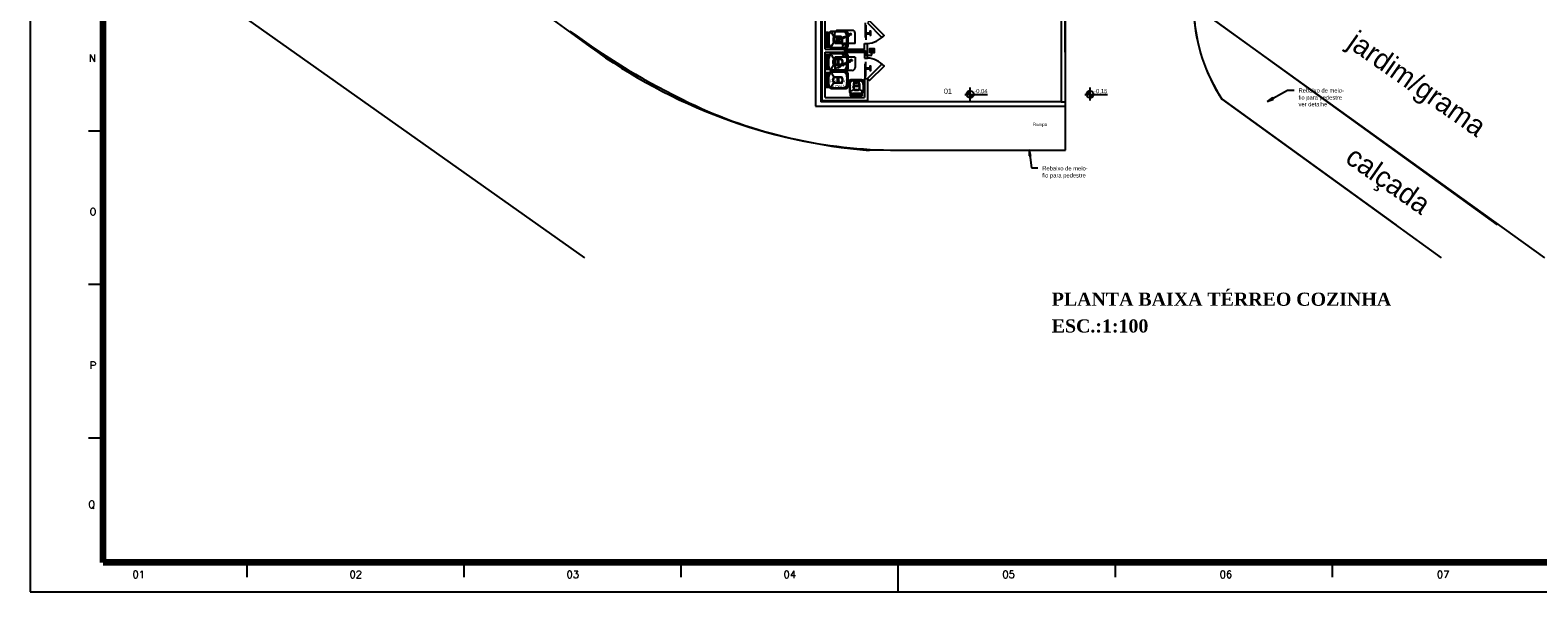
# Model space of a CAD drawing. Header units: millimetres. Extents: x 4 to 3534, y 14 to 98.
# Tile 1 of 161: x 4 to 56, y 14 to 34. Entities that reach past the tile are written whole.
import ezdxf

# ---------------------------------------------------------------- set-up
doc = ezdxf.new("R2010")
doc.units = ezdxf.units.MM
doc.header["$MEASUREMENT"] = 0
doc.linetypes.add('Dashed', pattern=[0.75, 0.5, -0.25])
doc.layers.add('Margem', color=4, linetype='Continuous')
doc.styles.add('CenturyGothic', font='GOTHIC.TTF')
doc.styles.add('ROMANS', font='ROMANS')
doc.styles.add('TimesNewRomanN', font='timesbd.ttf')

msp = doc.modelspace()

# ---------------------------------------------------------------- hatches: boundary and pattern name
at = {"linetype": 'Continuous'}
for color, points in [(7, [(36.0092, 31.30604), (36.1088, 31.30604), (36.1088, 31.42594), (36.0788, 31.42074), (36.051, 31.40814), (36.0273, 31.38904), (36.0092, 31.36454), (35.9979, 31.33624), (35.994, 31.30604), (36.0092, 31.30604)]), (7, [(36.1088, 31.18614), (36.1394, 31.18904), (36.1627, 31.19634), (36.1865, 31.21034), (36.2064, 31.22944), (36.2215, 31.25264), (36.2308, 31.27854), (36.234, 31.30604), (36.1088, 31.30604), (36.1088, 31.18614)]), (7, [(40.2088, 31.30604), (40.2088, 31.42594), (40.1788, 31.42074), (40.151, 31.40814), (40.1273, 31.38904), (40.1092, 31.36454), (40.0979, 31.33624), (40.094, 31.30604), (40.1092, 31.30604), (40.2088, 31.30604)]), (7, [(40.2088, 31.18614), (40.2363, 31.18814), (40.2627, 31.19634), (40.2865, 31.21034), (40.3064, 31.22944), (40.3215, 31.25264), (40.3308, 31.27854), (40.334, 31.30604), (40.2088, 31.30604), (40.2088, 31.18814), (40.2088, 31.18614)]), (8, [(46.27701, 31.06004), (46.48739, 31.14514), (46.4582, 31.19674), (46.27701, 31.06004)]), (8, [(38.1376, 29.42484), (38.1329, 29.19794), (38.1917, 29.20444), (38.1376, 29.42484)])]:
    msp.add_hatch(color=color, dxfattribs=at).paths.add_polyline_path(points)

# ---------------------------------------------------------------- linework, layer by layer
at = {"color": 7}
for p, q in [((6.45722, 45.10682), (23.1149, 32.93464)), ((6.45722, 37.36177), (22.91938, 25.71207)), ((39.3709, 30.92324), (39.3655, 34.57324)), ((30.8232, 34.34544), (30.8232, 30.89824)), ((31.0033, 34.51424), (31.0033, 31.04824)), ((31.0533, 31.09824), (31.0533, 34.49824)), ((31.1533, 32.84824), (31.1533, 34.39824)), ((39.2232, 34.54824), (39.2232, 31.04824)), ((39.3732, 31.04824), (39.3732, 34.54824)), ((55.77092, 25.71207), (43.7658, 34.34954)), ((54.16071, 26.84584), (43.7732, 34.34294)), ((31.1908, 33.42314), (31.1908, 32.93114)), ((31.2408, 33.42314), (31.1908, 33.42314)), ((31.1908, 33.42314), (31.1908, 33.27214)), ((31.1908, 33.27214), (31.2708, 33.27214)), ((31.1908, 33.17714), (31.2308, 33.17714)), ((31.1908, 32.93114), (31.1908, 33.08214)), ((31.1908, 33.08214), (31.2708, 33.08214)), ((31.2308, 32.93114), (31.2308, 33.42314)), ((31.2408, 33.42314), (31.2916, 33.42314)), ((31.2708, 32.93114), (31.2708, 33.42314)), ((31.2708, 33.36214), (31.2708, 32.99214)), ((31.2808, 33.33214), (31.2808, 33.05714)), ((31.2916, 33.42314), (31.3453, 33.42314)), ((31.3698, 33.41054), (31.4604, 33.25154)), ((31.3698, 32.94384), (31.4604, 33.10284)), ((31.8808, 33.46214), (31.3708, 33.46214)), ((31.8708, 33.45214), (31.4008, 33.45214)), ((31.4308, 33.23114), (31.4308, 33.12314)), ((31.4458, 33.21614), (31.4458, 33.13814)), ((31.7008, 33.28114), (31.4808, 33.28114)), ((31.7008, 33.07314), (31.4808, 33.07314)), ((31.6858, 33.26614), (31.4958, 33.26614)), ((31.6858, 33.08814), (31.4958, 33.08814)), ((31.5708, 33.10314), (31.5708, 33.25114)), ((31.5808, 33.26114), (31.6008, 33.26114)), ((31.5808, 33.09314), (31.6008, 33.09314)), ((31.6108, 33.10314), (31.6108, 33.25114)), ((31.7358, 33.17714), (31.7358, 33.21614)), ((31.7358, 33.13814), (31.7358, 33.17714)), ((31.7763, 32.99564), (31.7394, 33.02934)), ((31.7508, 33.17714), (31.7508, 33.23114)), ((31.7508, 33.12314), (31.7508, 33.17714)), ((31.8823, 33.00034), (31.916, 33.03714)), ((31.9008, 33.17714), (31.9008, 33.29114)), ((31.9008, 33.06314), (31.9008, 33.17714)), ((31.9208, 33.17714), (31.9208, 33.40214)), ((31.9208, 32.95214), (31.9208, 33.17714)), ((31.9308, 33.17714), (31.9308, 33.41214)), ((31.9308, 32.94214), (31.9308, 33.17714)), ((32.5033, 32.84824), (32.5033, 33.04824)), ((32.5033, 33.04824), (32.6033, 33.04824)), ((32.5759, 33.41094), (32.6872, 33.41094)), ((32.5759, 33.38224), (32.5759, 33.41094)), ((32.5759, 33.39644), (32.5759, 33.38224)), ((32.5759, 33.38224), (32.6872, 33.38224)), ((32.6033, 32.54824), (32.6033, 33.04824)), ((30.8232, 32.59044), (30.8232, 30.89824)), ((31.1533, 32.84824), (32.5033, 32.84824)), ((31.1533, 31.19824), (31.1533, 32.74824)), ((31.1533, 32.74824), (32.5033, 32.74824)), ((31.19, 32.16824), (31.19, 32.66024)), ((31.19, 32.66024), (31.2908, 32.66024)), ((31.19, 32.66024), (31.31, 32.66024)), ((31.19, 32.66024), (31.19, 32.50924)), ((31.19, 32.50924), (31.27, 32.50924)), ((31.1908, 32.93114), (31.2916, 32.93114)), ((31.1908, 32.93114), (31.3108, 32.93114)), ((31.23, 32.66024), (31.23, 32.16824)), ((31.27, 32.66024), (31.27, 32.16824)), ((31.27, 32.22924), (31.27, 32.59924)), ((31.28, 32.25924), (31.28, 32.53424)), ((31.31, 32.66024), (31.3445, 32.66024)), ((31.3108, 32.93114), (31.3453, 32.93114)), ((31.369, 32.64764), (31.4597, 32.48864)), ((31.88, 32.69924), (31.37, 32.69924)), ((31.8808, 32.89214), (31.3708, 32.89214)), ((31.87, 32.68924), (31.4, 32.68924)), ((31.8708, 32.90214), (31.4008, 32.90214)), ((31.7, 32.51824), (31.48, 32.51824)), ((31.685, 32.50324), (31.495, 32.50324)), ((31.58, 32.49824), (31.6, 32.49824)), ((31.7394, 32.75764), (31.7763, 32.72384)), ((31.7472, 32.85274), (31.781, 32.88964)), ((31.781, 32.61794), (31.7472, 32.58104)), ((31.8283, 32.87004), (31.8283, 32.74814)), ((31.8283, 32.74814), (31.8283, 32.87004)), ((31.916, 32.76544), (31.8823, 32.72854)), ((31.9238, 32.86054), (31.887, 32.89434)), ((31.887, 32.62264), (31.9238, 32.58884)), ((31.9, 32.52824), (31.9, 32.41424)), ((31.92, 32.63924), (31.92, 32.41424)), ((31.93, 32.64924), (31.93, 32.41424)), ((32.5033, 32.74824), (32.5033, 32.54824)), ((32.5033, 32.54824), (32.6033, 32.54824)), ((32.6783, 32.72324), (32.8283, 32.87324)), ((32.6783, 32.87324), (32.8283, 32.72324)), ((31.19, 32.41424), (31.23, 32.41424)), ((31.19, 32.16824), (31.19, 32.31924)), ((31.19, 32.31924), (31.27, 32.31924)), ((31.24, 32.16824), (31.19, 32.16824)), ((31.19, 31.54864), (31.19, 32.04064)), ((31.19, 32.04064), (31.2908, 32.04064)), ((31.19, 32.04064), (31.31, 32.04064)), ((31.19, 32.04064), (31.19, 31.88964)), ((31.23, 32.04064), (31.23, 31.54864)), ((31.24, 32.16824), (31.2908, 32.16824)), ((31.27, 32.04064), (31.27, 31.54864)), ((31.27, 31.60964), (31.27, 31.97964)), ((31.2908, 32.16824), (31.3445, 32.16824)), ((31.31, 32.04064), (31.3445, 32.04064)), ((31.369, 32.18094), (31.4597, 32.33994)), ((31.369, 32.02804), (31.4597, 31.86904)), ((31.88, 32.12924), (31.37, 32.12924)), ((31.88, 32.07964), (31.37, 32.07964)), ((31.87, 32.13924), (31.4, 32.13924)), ((31.87, 32.06964), (31.4, 32.06964)), ((31.43, 32.36024), (31.43, 32.46824)), ((31.445, 32.37524), (31.445, 32.45324)), ((31.7, 32.31024), (31.48, 32.31024)), ((31.685, 32.32524), (31.495, 32.32524)), ((31.57, 32.48824), (31.57, 32.34024)), ((31.58, 32.33024), (31.6, 32.33024)), ((31.61, 32.48824), (31.61, 32.34024)), ((31.735, 32.45324), (31.735, 32.41424)), ((31.735, 32.41424), (31.735, 32.37524)), ((31.75, 32.46824), (31.75, 32.41424)), ((31.75, 32.41424), (31.75, 32.36024)), ((31.9, 32.41424), (31.9, 32.30024)), ((31.92, 32.41424), (31.92, 32.18924)), ((31.92, 32.01964), (31.92, 31.79464)), ((31.93, 32.41424), (31.93, 32.17924)), ((31.93, 32.02964), (31.93, 31.79464)), ((32.5759, 32.21094), (32.6872, 32.21094)), ((32.5759, 32.18224), (32.5759, 32.21094)), ((32.5759, 32.19644), (32.5759, 32.18224)), ((32.5759, 32.18224), (32.6872, 32.18224)), ((31.19, 31.88964), (31.27, 31.88964)), ((31.19, 31.79464), (31.23, 31.79464)), ((31.19, 31.54864), (31.19, 31.69964)), ((31.19, 31.69964), (31.27, 31.69964)), ((31.24, 31.54864), (31.19, 31.54864)), ((31.24, 31.54864), (31.2908, 31.54864)), ((31.28, 31.63964), (31.28, 31.91464)), ((31.2908, 31.54864), (31.3445, 31.54864)), ((31.369, 31.56134), (31.4597, 31.72034)), ((31.88, 31.50964), (31.37, 31.50964)), ((31.87, 31.51964), (31.4, 31.51964)), ((31.43, 31.74064), (31.43, 31.84864)), ((31.445, 31.75564), (31.445, 31.83364)), ((31.7, 31.89864), (31.48, 31.89864)), ((31.7, 31.69064), (31.48, 31.69064)), ((31.685, 31.88364), (31.495, 31.88364)), ((31.685, 31.70564), (31.495, 31.70564)), ((31.57, 31.86864), (31.57, 31.72064)), ((31.58, 31.87864), (31.6, 31.87864)), ((31.58, 31.71064), (31.6, 31.71064)), ((31.61, 31.86864), (31.61, 31.72064)), ((31.735, 31.83364), (31.735, 31.79464)), ((31.735, 31.79464), (31.735, 31.75564)), ((31.75, 31.84864), (31.75, 31.79464)), ((31.75, 31.79464), (31.75, 31.74064)), ((31.9, 31.90864), (31.9, 31.79464)), ((31.9, 31.79464), (31.9, 31.68064)), ((31.92, 31.79464), (31.92, 31.56964)), ((31.93, 31.79464), (31.93, 31.55964)), ((31.9845, 31.75094), (31.9845, 31.43094)), ((31.9945, 31.74094), (31.9945, 31.46094)), ((32.0345, 31.80094), (32.2245, 31.80094)), ((32.0362, 31.42994), (32.1502, 31.47054)), ((32.0445, 31.79094), (32.2245, 31.79094)), ((32.1105, 31.77094), (32.2245, 31.77094)), ((32.1205, 31.67094), (32.1205, 31.49094)), ((32.1355, 31.65594), (32.1355, 31.50594)), ((32.1405, 31.59094), (32.1405, 31.61094)), ((32.1505, 31.62094), (32.2985, 31.62094)), ((32.1505, 31.58094), (32.2985, 31.58094)), ((32.1705, 31.72094), (32.2245, 31.72094)), ((32.1855, 31.70594), (32.2245, 31.70594)), ((32.2245, 31.80094), (32.4145, 31.80094)), ((32.2245, 31.79094), (32.4045, 31.79094)), ((32.2245, 31.77094), (32.3385, 31.77094)), ((32.2245, 31.72094), (32.2785, 31.72094)), ((32.2245, 31.70594), (32.2635, 31.70594)), ((32.4129, 31.42994), (32.2989, 31.47054)), ((32.3085, 31.59094), (32.3085, 31.61094)), ((32.3135, 31.65594), (32.3135, 31.50594)), ((32.3285, 31.67094), (32.3285, 31.49094)), ((32.4545, 31.74094), (32.4545, 31.46094)), ((32.4645, 31.75094), (32.4645, 31.43094)), ((32.5033, 31.84824), (32.5033, 31.19824)), ((32.5033, 31.84824), (32.6033, 31.84824)), ((32.6033, 31.84824), (32.6033, 31.09824)), ((36.1088, 31.53574), (36.1088, 31.09574)), ((40.2088, 31.53574), (40.2088, 31.09574)), ((39.2232, 31.04824), (31.0033, 31.04824)), ((31.0533, 31.09824), (32.6033, 31.09824)), ((31.1533, 31.19824), (32.5033, 31.19824)), ((32.0235, 31.37094), (32.0235, 31.40544)), ((32.0235, 31.25094), (32.0235, 31.37094)), ((32.0235, 31.25094), (32.0235, 31.35174)), ((32.0235, 31.33094), (32.4255, 31.33094)), ((32.0235, 31.29094), (32.4255, 31.29094)), ((32.4255, 31.25094), (32.0235, 31.25094)), ((32.0235, 31.25094), (32.1295, 31.25094)), ((32.3645, 31.33094), (32.0845, 31.33094)), ((32.3345, 31.34094), (32.1045, 31.34094)), ((32.1295, 31.25094), (32.1295, 31.33094)), ((32.2785, 31.44094), (32.1705, 31.44094)), ((32.2635, 31.45594), (32.1855, 31.45594)), ((32.2245, 31.25094), (32.2245, 31.29094)), ((32.3195, 31.25094), (32.3195, 31.33094)), ((32.4255, 31.25094), (32.3195, 31.25094)), ((32.4255, 31.35174), (32.4255, 31.40544)), ((32.4255, 31.30094), (32.4255, 31.35174)), ((32.4255, 31.30094), (32.4255, 31.25094)), ((35.9339, 31.30604), (36.7088, 31.30604)), ((35.994, 31.30604), (36.234, 31.30604)), ((36.1088, 31.42594), (36.1088, 31.18614)), ((39.2232, 31.04824), (39.3732, 31.04824)), ((39.3732, 30.89824), (39.3732, 31.04824)), ((40.0339, 31.30604), (40.8088, 31.30604)), ((40.094, 31.30604), (40.334, 31.30604)), ((40.2088, 31.42594), (40.2088, 31.18614)), ((44.7282, 31.14564), (52.23032, 25.71207)), ((44.7308, 31.13764), (50.67724, 26.84584)), ((46.27701, 31.06004), (46.97438, 31.45494)), ((46.4582, 31.19674), (46.27701, 31.06004)), ((46.27701, 31.06004), (46.48739, 31.14514)), ((46.48739, 31.14514), (46.4582, 31.19674)), ((46.97438, 31.45494), (47.19579, 31.45494)), ((30.8232, 30.89824), (39.3732, 30.89824)), ((39.3732, 29.39824), (39.3709, 30.92324)), ((39.3732, 29.39824), (39.3732, 30.89824)), ((38.1376, 29.42484), (38.1329, 29.19794)), ((38.1917, 29.20444), (38.1376, 29.42484)), ((38.1376, 29.42484), (38.2076, 28.79114)), ((39.3732, 29.39824), (32.6627, 29.38824)), ((33.616, 29.39824), (39.3732, 29.39824)), ((38.1329, 29.19794), (38.1917, 29.20444)), ((38.2076, 28.79114), (38.429, 28.79114))]:
    msp.add_line(p, q, dxfattribs=at)
at = {"color": 7, "linetype": 'Dashed'}
for p, q in [((32.5206, 33.74824), (32.5206, 33.04824)), ((32.5506, 33.67574), (32.5506, 33.12074)), ((32.5206, 31.84824), (32.5206, 32.54824)), ((32.5506, 31.92074), (32.5506, 32.47574))]:
    msp.add_line(p, q, dxfattribs=at)
at = {"color": 7, "linetype": 'Continuous'}
for p, q in [((31.4817, 33.04494), (31.4817, 33.39494)), ((32.1817, 33.04494), (31.4817, 33.04494)), ((32.0817, 33.49494), (31.5817, 33.49494)), ((32.1817, 33.04494), (32.1817, 33.39494)), ((32.1817, 32.57324), (31.4817, 32.57324)), ((31.4817, 32.57324), (31.4817, 32.22324)), ((31.8283, 32.80864), (32.5306, 32.80864)), ((32.1817, 32.57324), (32.1817, 32.22324)), ((32.5306, 32.80864), (32.5306, 32.64314)), ((32.5306, 32.64314), (32.7533, 32.64314)), ((32.7533, 32.64314), (32.7533, 32.72324)), ((32.0817, 32.12324), (31.5817, 32.12324))]:
    msp.add_line(p, q, dxfattribs=at)
at = {"color": 7}
for points in [[(32.6033, 33.74824), (33.0983, 33.25324), (33.169, 33.32394), (32.674, 33.81894), (32.6033, 33.74824)], [(32.6872, 33.32644), (32.7159, 33.32644), (32.7159, 33.46644), (32.6872, 33.46644), (32.6872, 33.32644)], [(32.6033, 31.84824), (33.0983, 32.34314), (33.169, 32.27244), (32.674, 31.77754), (32.6033, 31.84824)], [(32.6872, 32.12644), (32.7159, 32.12644), (32.7159, 32.26644), (32.6872, 32.26644), (32.6872, 32.12644)]]:
    msp.add_lwpolyline(points, close=True, dxfattribs=at)
for points in [[(31.1908, 33.42314), (31.2916, 33.42314), (31.3708, 33.46214), (31.3708, 33.46214), (31.8808, 33.46214), (31.9308, 33.41214), (31.9308, 33.41214), (31.9308, 32.94214), (31.8808, 32.89214), (31.8808, 32.89214), (31.3708, 32.89214), (31.2916, 32.93114), (31.2916, 32.93114), (31.1908, 32.93114), (31.1908, 33.42314)], [(31.19, 32.16824), (31.2908, 32.16824), (31.37, 32.12924), (31.37, 32.12924), (31.88, 32.12924), (31.93, 32.17924), (31.93, 32.17924), (31.93, 32.64924), (31.88, 32.69924), (31.88, 32.69924), (31.37, 32.69924), (31.2908, 32.66024), (31.2908, 32.66024), (31.19, 32.66024), (31.19, 32.16824)], [(32.6783, 32.72324), (32.6783, 32.87324), (32.8283, 32.87324), (32.8283, 32.72324), (32.6783, 32.72324)], [(31.19, 31.54864), (31.2908, 31.54864), (31.37, 31.50964), (31.37, 31.50964), (31.88, 31.50964), (31.93, 31.55964), (31.93, 31.55964), (31.93, 32.02964), (31.88, 32.07964), (31.88, 32.07964), (31.37, 32.07964), (31.2908, 32.04064), (31.2908, 32.04064), (31.19, 32.04064), (31.19, 31.54864)], [(32.4255, 31.25094), (32.4255, 31.35174), (32.4645, 31.43094), (32.4645, 31.43094), (32.4645, 31.75094), (32.4145, 31.80094), (32.4145, 31.80094), (32.0345, 31.80094), (31.9845, 31.75094), (31.9845, 31.75094), (31.9845, 31.43094), (32.0235, 31.35174), (32.0235, 31.35174), (32.0235, 31.25094), (32.4255, 31.25094)]]:
    msp.add_lwpolyline(points, dxfattribs=at)
for centre, radius in [((31.8316, 32.94494), 0.075), ((31.8316, 32.67324), 0.075), ((36.114, 31.30604), 0.12), ((40.214, 31.30604), 0.12)]:
    msp.add_circle(centre, radius, dxfattribs=at)
for centre, radius, start, end in [((49.58859, 34.36634), 5.83065, 183.063, 213.531), ((49.59597, 34.35114), 5.83065, 182.978, 213.446), ((37.7322, 54.35304), 25.8936, 233.758, 244.305), ((31.3708, 33.36214), 0.1, 90, 180), ((31.435, 33.05254), 0.15423, 178.291, 257.203), ((31.4008, 33.33214), 0.12, 90, 180), ((31.3453, 33.39314), 0.03, 35.317, 90), ((31.4808, 33.23114), 0.05, 90, 180), ((31.4808, 33.12314), 0.05, 180, 270), ((31.4958, 33.21614), 0.05, 90, 180), ((31.4958, 33.13814), 0.05, 180, 270), ((31.5808, 33.25114), 0.01, 90, 180), ((31.5808, 33.10314), 0.01, 180, 270), ((31.6008, 33.25114), 0.01, 0, 90), ((31.6008, 33.10314), 0.01, 270, 0), ((31.6858, 33.21614), 0.05, 0, 90), ((31.6858, 33.13814), 0.05, 270, 0), ((31.7008, 33.23114), 0.05, 0, 90), ((31.7008, 33.12314), 0.05, 270, 0), ((31.7412, 33.29534), 0.15962, 358.511, 79.327), ((31.7412, 33.05904), 0.15962, 280.673, 1.48852), ((31.8708, 33.40214), 0.05, 0, 90), ((31.8808, 33.41214), 0.05, 0, 90), ((34.1636, 48.05494), 18.7269, 233.843, 265.403), ((31.37, 32.59924), 0.1, 90, 180), ((31.3708, 32.99214), 0.1, 180, 270), ((31.4342, 32.53884), 0.15423, 102.797, 181.709), ((31.3445, 32.63024), 0.03, 35.317, 90), ((31.3453, 32.96114), 0.03, 270, 324.683), ((31.48, 32.46824), 0.05, 90, 180), ((31.495, 32.45324), 0.05, 90, 180), ((31.58, 32.48824), 0.01, 90, 180), ((31.6, 32.48824), 0.01, 0, 90), ((31.685, 32.45324), 0.05, 0, 90), ((31.7, 32.46824), 0.05, 0, 90), ((31.7405, 32.53244), 0.15962, 358.511, 79.327), ((31.87, 32.63924), 0.05, 0, 90), ((31.8708, 32.95214), 0.05, 270, 0), ((31.88, 32.64924), 0.05, 0, 90), ((31.8808, 32.94214), 0.05, 270, 0), ((31.37, 32.22924), 0.1, 180, 270), ((31.37, 31.97964), 0.1, 90, 180), ((31.4342, 31.91924), 0.15423, 102.797, 181.709), ((31.4, 32.25924), 0.12, 180, 270), ((31.3445, 32.19824), 0.03, 270, 324.683), ((31.3445, 32.01064), 0.03, 35.317, 90), ((31.48, 32.36024), 0.05, 180, 270), ((31.495, 32.37524), 0.05, 180, 270), ((31.58, 32.34024), 0.01, 180, 270), ((31.6, 32.34024), 0.01, 270, 0), ((31.685, 32.37524), 0.05, 270, 0), ((31.7, 32.36024), 0.05, 270, 0), ((31.7405, 32.29614), 0.15962, 280.673, 1.48852), ((31.7405, 31.91284), 0.15962, 358.511, 79.327), ((31.87, 32.18924), 0.05, 270, 0), ((31.87, 32.01964), 0.05, 0, 90), ((31.88, 32.17924), 0.05, 270, 0), ((31.88, 32.02964), 0.05, 0, 90), ((31.37, 31.60964), 0.1, 180, 270), ((31.4, 31.63964), 0.12, 180, 270), ((31.3445, 31.57864), 0.03, 270, 324.683), ((31.48, 31.84864), 0.05, 90, 180), ((31.48, 31.74064), 0.05, 180, 270), ((31.495, 31.83364), 0.05, 90, 180), ((31.495, 31.75564), 0.05, 180, 270), ((31.58, 31.86864), 0.01, 90, 180), ((31.58, 31.72064), 0.01, 180, 270), ((31.6, 31.86864), 0.01, 0, 90), ((31.6, 31.72064), 0.01, 270, 0), ((31.685, 31.83364), 0.05, 0, 90), ((31.685, 31.75564), 0.05, 270, 0), ((31.7, 31.84864), 0.05, 0, 90), ((31.7, 31.74064), 0.05, 270, 0), ((31.7405, 31.67654), 0.15962, 280.673, 1.48852), ((31.87, 31.56964), 0.05, 270, 0), ((31.88, 31.55964), 0.05, 270, 0), ((32.0345, 31.75094), 0.05, 90, 180), ((32.1127, 31.65224), 0.11869, 91.0389, 185.476), ((32.0445, 31.74094), 0.05, 90, 180), ((32.1705, 31.67094), 0.05, 90, 180), ((32.1705, 31.49094), 0.05, 180, 270), ((32.1855, 31.65594), 0.05, 90, 180), ((32.1855, 31.50594), 0.05, 180, 270), ((32.1505, 31.61094), 0.01, 90, 180), ((32.1505, 31.59094), 0.01, 180, 270), ((32.2635, 31.65594), 0.05, 0, 90), ((32.2635, 31.50594), 0.05, 270, 0), ((32.2785, 31.67094), 0.05, 0, 90), ((32.2785, 31.49094), 0.05, 270, 0), ((32.2985, 31.61094), 0.01, 0, 90), ((32.2985, 31.59094), 0.01, 270, 0), ((32.3364, 31.65224), 0.11869, 354.524, 88.9611), ((32.4045, 31.74094), 0.05, 0, 90), ((32.4145, 31.75094), 0.05, 0, 90), ((33.616, 45.79824), 16.4, 244.305, 270), ((32.0845, 31.43094), 0.1, 180, 270), ((32.1061, 31.45274), 0.11182, 175.8, 269.221), ((32.0535, 31.40544), 0.03, 125.317, 180), ((32.3345, 31.46094), 0.12, 270, 0), ((32.3645, 31.43094), 0.1, 270, 0), ((32.3955, 31.40544), 0.03, 0, 54.683), ((36.114, 31.30604), 0.12, 92.4939, 180), ((36.114, 31.30604), 0.12, 267.506, 0), ((40.214, 31.30604), 0.12, 92.4939, 180), ((40.214, 31.30604), 0.12, 267.506, 0)]:
    msp.add_arc(centre, radius, start, end, dxfattribs=at)
at = {"color": 7, "linetype": 'Continuous'}
for centre, radius, start, end in [((31.5817, 33.39494), 0.1, 90, 180), ((32.0817, 33.39494), 0.1, 0, 90), ((32.5533, 33.86894), 0.82223, 273.486, 318.486), ((32.5533, 31.72754), 0.82223, 41.5137, 86.5137), ((31.5817, 32.22324), 0.1, 180, 270), ((32.0817, 32.22324), 0.1, 270, 0)]:
    msp.add_arc(centre, radius, start, end, dxfattribs=at)
at = {"layer": 'Margem', "color": 1}
for p, q in [((3.95722, 98.38305), (3.95722, 14.28305)), ((6.45722, 30.0518), (5.95722, 30.0518)), ((6.45722, 24.79555), (5.95722, 24.79555)), ((6.45722, 19.5393), (5.95722, 19.5393)), ((11.38222, 14.78305), (11.38222, 15.28305)), ((18.80722, 14.78305), (18.80722, 15.28305)), ((26.23222, 14.78305), (26.23222, 15.28305)), ((33.65722, 14.28305), (33.65722, 15.28305)), ((41.08222, 14.78305), (41.08222, 15.28305)), ((48.50722, 14.78305), (48.50722, 15.28305)), ((3.95722, 14.28305), (122.75722, 14.28305))]:
    msp.add_line(p, q, dxfattribs=at)
at = {"layer": 'Margem', "lineweight": 100}
for p, q in [((6.45722, 15.28305), (6.45722, 97.38305)), ((121.75722, 15.28305), (6.45722, 15.28305))]:
    msp.add_line(p, q, dxfattribs=at)

# ---------------------------------------------------------------- texts
at = {"color": 7, "attachment_point": 7, "line_spacing_factor": 0.798}
for s, insert, char_height, width, rotation, style in [('EVAPORADOR', (31.50358, 33.04709), 0.075, 2.8285714, 28.000447, 'ROMANS'), ('jardim/grama', (48.85056, 32.78231), 0.7, 25.2544157, 324.998008, 'CenturyGothic'), ('EVAPORADOR', (31.53358, 32.15409), 0.075, 2.8285714, 28.000447, 'ROMANS'), ('calçada', (48.7773, 28.83643), 0.7, 15.9077161, 324.998008, 'CenturyGothic')]:
    msp.add_mtext(s, dxfattribs=dict(at, insert=insert, char_height=char_height, width=width, rotation=rotation, style=style))
at = {"color": 7, "attachment_point": 7, "line_spacing_factor": 0.798, "style": 'CenturyGothic'}
for s, insert, char_height, width in [('C.FRIG. +2a+5°C', (31.1702, 31.70181), 0.107783, 4.0963013), ('Lixo Orgânico', (31.1812, 31.48624), 0.107783, 3.4078057), ('01', (35.2152, 31.32152), 0.179639, 1.0163979), ('-0,04', (36.2562, 31.32066), 0.143711, 1.6088013), ('-0,15', (40.3562, 31.32066), 0.143711, 1.6088013), ('Rebaixo de meio-', (47.3482, 31.36466), 0.143711, 6.1196859), ('ver detalhe', (47.3482, 30.89366), 0.143711, 3.9838635), ('fio para pedestre', (47.3482, 31.08124), 0.143711, 5.9809962), ('Rampa', (38.2652, 30.19224), 0.107783, 1.8227798), ('Rebaixo de meio-', (38.5812, 28.70066), 0.143711, 6.1196859), ('fio para pedestre', (38.5812, 28.41824), 0.143711, 5.9809962)]:
    msp.add_mtext(s, dxfattribs=dict(at, insert=insert, char_height=char_height, width=width))
at = {"color": 5, "insert": (38.90631, 24.06512), "char_height": 0.45, "width": 39.8619153, "attachment_point": 7, "line_spacing_factor": 0.798, "style": 'TimesNewRomanN'}
msp.add_mtext('PLANTA BAIXA TÉRREO COZINHA', dxfattribs=at)
at = {"color": 3, "insert": (38.90631, 23.14712), "char_height": 0.45, "width": 10.1961744, "attachment_point": 7, "line_spacing_factor": 0.798, "style": 'TimesNewRomanN'}
msp.add_mtext('{\\fTimes New Roman|b1|i0|c186|p18;ESC.:1:}100', dxfattribs=at)
at = {"layer": 'Margem', "color": 1, "char_height": 0.25, "attachment_point": 8, "line_spacing_factor": 0.9, "style": 'ROMANS'}
for s, insert, width in [('N', (6.084, 32.4195), 6.8571429), ('O', (6.107, 27.1675), 7.2380952), ('P', (6.107, 21.9095), 6.8571429), ('Q', (6.066, 17.12469), 7.2380952), ('01', (7.67, 14.7565), 11.8095238), ('02', (15.095, 14.7565), 14.0952381), ('03', (22.52, 14.7565), 14.0952381), ('04', (29.945, 14.7565), 14.4761905), ('05', (37.431, 14.7565), 14.0952381), ('06', (44.865, 14.7565), 14.0952381), ('07', (52.293, 14.7565), 14.0952381)]:
    msp.add_mtext(s, dxfattribs=dict(at, insert=insert, width=width))

doc.saveas('drawing.dxf')
